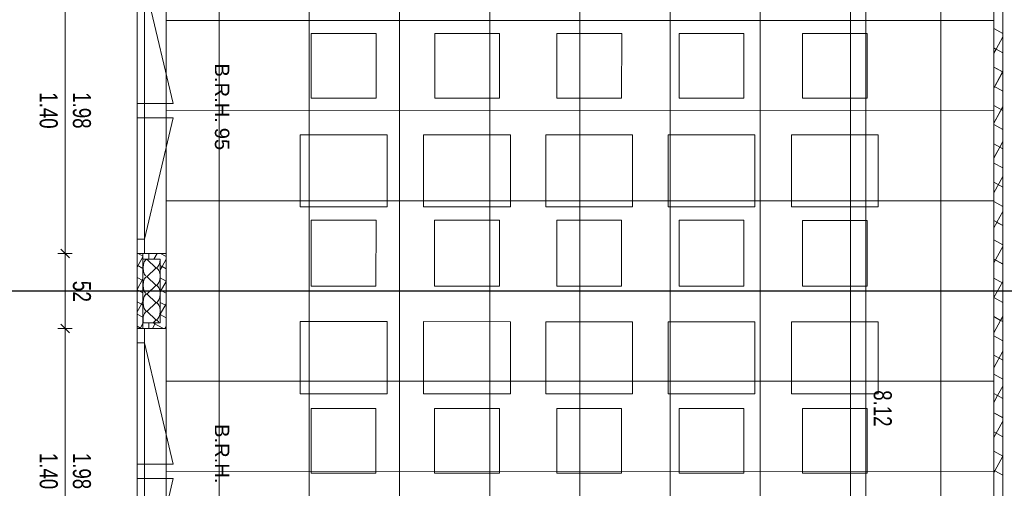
# Model space of a CAD drawing. Extents: x 229 to 926, y 37 to 878.
# Tile 37 of 163: x 365 to 502, y 538 to 603. Entities that reach past the tile are written whole.
import ezdxf
from ezdxf.lldxf.tags import DXFTag

# ---------------------------------------------------------------- set-up
doc = ezdxf.new("R2010")
doc.units = 0
doc.layers.get('0').update_dxf_attribs({"linetype": 'fein_strichliert', "lineweight": 13})
for name, color, linetype, lineweight in [('Ausstattung', 7, 'Continuous', 25), ('Axen', 7, 'Continuous', 25), ('Axen-A03CPAFYA9', 7, 'Continuous', 25), ('Deckenspiegel', 7, 'Continuous', 25), ('Fenster', 7, 'Continuous', 25), ('Fenster-A03CPAFXA9', 7, 'Continuous', 25), ('Fullfläche', 7, 'Continuous', 25), ('Fullfläche-A03CPAG4A9', 7, 'Continuous', 25), ('Maßlinien', 7, 'Continuous', 25), ('Maßlinien-A03CPAG1A9', 7, 'Continuous', 25), ('Wände', 7, 'Continuous', 25), ('Wände-A03CPAG0A9', 7, 'Continuous', 25)]:
    doc.layers.add(name, color=color, linetype=linetype, lineweight=lineweight)
doc.styles.get("Standard").update_dxf_attribs({"font": 'arial.ttf'})
tags = doc.linetypes.add('ALL_S25', pattern=[0.001, 0, -0.001]).pattern_tags.tags
tags[6:7] = [DXFTag(74, 4), DXFTag(75, 0), DXFTag(340, '0'), DXFTag(46, 1.0), DXFTag(50, 0.0), DXFTag(44, 0.0), DXFTag(45, 0.0)]
tags[4:5] = [DXFTag(74, 4), DXFTag(75, 0), DXFTag(340, '0'), DXFTag(46, 1.0), DXFTag(50, 0.0), DXFTag(44, 0.0), DXFTag(45, 0.0)]
tags = doc.linetypes.add('ALL_S25-A03CPAG2A9', pattern=[0.001, 0, -0.001]).pattern_tags.tags
tags[6:7] = [DXFTag(74, 4), DXFTag(75, 0), DXFTag(340, '0'), DXFTag(46, 1.0), DXFTag(50, 0.0), DXFTag(44, 0.0), DXFTag(45, 0.0)]
tags[4:5] = [DXFTag(74, 4), DXFTag(75, 0), DXFTag(340, '0'), DXFTag(46, 1.0), DXFTag(50, 0.0), DXFTag(44, 0.0), DXFTag(45, 0.0)]
tags = doc.linetypes.add('fein_strichliert', pattern=[4, 1, -2, 1]).pattern_tags.tags
tags[8:9] = [DXFTag(74, 4), DXFTag(75, 0), DXFTag(340, '0'), DXFTag(46, 0.0), DXFTag(50, 0.0), DXFTag(44, 0.0), DXFTag(45, 0.0)]
tags[6:7] = [DXFTag(74, 4), DXFTag(75, 0), DXFTag(340, '0'), DXFTag(46, 0.0), DXFTag(50, 0.0), DXFTag(44, 0.0), DXFTag(45, 0.0)]
tags[4:5] = [DXFTag(74, 4), DXFTag(75, 0), DXFTag(340, '0'), DXFTag(46, 0.0), DXFTag(50, 0.0), DXFTag(44, 0.0), DXFTag(45, 0.0)]
tags = doc.linetypes.add('VERDECKT2_S2', pattern=[0.0027, 0.002, -0.0007]).pattern_tags.tags
tags[6:7] = [DXFTag(74, 4), DXFTag(75, 0), DXFTag(340, '0'), DXFTag(46, 1.0), DXFTag(50, 0.0), DXFTag(44, 0.0), DXFTag(45, 0.0)]
tags[4:5] = [DXFTag(74, 4), DXFTag(75, 0), DXFTag(340, '0'), DXFTag(46, 1.0), DXFTag(50, 0.0), DXFTag(44, 0.0), DXFTag(45, 0.0)]
tags = doc.linetypes.add('VERDECKT2_S2-A03CPAG5A9', pattern=[0.0027, 0.002, -0.0007]).pattern_tags.tags
tags[6:7] = [DXFTag(74, 4), DXFTag(75, 0), DXFTag(340, '0'), DXFTag(46, 1.0), DXFTag(50, 0.0), DXFTag(44, 0.0), DXFTag(45, 0.0)]
tags[4:5] = [DXFTag(74, 4), DXFTag(75, 0), DXFTag(340, '0'), DXFTag(46, 1.0), DXFTag(50, 0.0), DXFTag(44, 0.0), DXFTag(45, 0.0)]

# ---------------------------------------------------------------- blocks, each defined once
blk = doc.blocks.new('Referenz-A03CPAFUA9', base_point=(255.73, 66.03))
at = {"layer": 'Ausstattung', "color": 0, "lineweight": -2}
for p, q in [((414.73, 601.06), (405.75, 601.06)), ((405.75, 601.06), (405.75, 592.09)), ((414.73, 592.09), (414.73, 601.06)), ((431.83, 601.06), (422.86, 601.06)), ((422.86, 601.06), (422.86, 592.08)), ((431.83, 592.08), (431.83, 601.06)), ((448.77, 601.06), (439.79, 601.06)), ((439.79, 601.06), (439.79, 592.08)), ((448.76, 592.08), (448.77, 601.06)), ((465.7, 601.05), (456.72, 601.06)), ((456.72, 601.06), (456.72, 592.08)), ((465.7, 592.08), (465.7, 601.05)), ((482.8, 601.05), (473.83, 601.05)), ((473.83, 601.05), (473.83, 592.08)), ((482.8, 592.08), (482.8, 601.05)), ((405.75, 592.09), (414.73, 592.09)), ((422.86, 592.08), (431.83, 592.08)), ((439.79, 592.08), (448.76, 592.08)), ((456.72, 592.08), (465.7, 592.08)), ((473.83, 592.08), (482.8, 592.08)), ((416.25, 587.01), (404.23, 587.01)), ((404.23, 587.01), (404.23, 577.02)), ((416.25, 577.01), (416.25, 587.01)), ((433.35, 587), (421.33, 587)), ((421.33, 587), (421.33, 577.01)), ((433.35, 577.01), (433.35, 587)), ((438.27, 587), (438.26, 577.01)), ((450.29, 587), (438.27, 587)), ((450.29, 577.01), (450.29, 587)), ((467.22, 587), (455.2, 587)), ((455.2, 587), (455.2, 577.01)), ((467.22, 577.01), (467.22, 587)), ((484.33, 587), (472.3, 587)), ((472.3, 587), (472.3, 577.01)), ((484.32, 577.01), (484.33, 587)), ((404.23, 577.02), (416.25, 577.01)), ((421.33, 577.01), (433.35, 577.01)), ((438.26, 577.01), (450.29, 577.01)), ((455.2, 577.01), (467.22, 577.01)), ((472.3, 577.01), (484.32, 577.01)), ((414.73, 575.15), (405.75, 575.15)), ((405.75, 575.15), (405.75, 566.01)), ((414.72, 566.01), (414.73, 575.15)), ((431.83, 575.15), (422.85, 575.15)), ((422.85, 575.15), (422.85, 566.01)), ((431.83, 566.01), (431.83, 575.15)), ((448.76, 575.15), (439.79, 575.15)), ((439.79, 575.15), (439.79, 566)), ((448.76, 566), (448.76, 575.15)), ((465.7, 575.15), (456.72, 575.15)), ((456.72, 575.15), (456.72, 566)), ((465.7, 566), (465.7, 575.15)), ((473.83, 575.14), (473.82, 566)), ((482.8, 575.14), (473.83, 575.14)), ((482.8, 566), (482.8, 575.14)), ((405.75, 566.01), (414.72, 566.01)), ((422.85, 566.01), (431.83, 566.01)), ((439.79, 566), (448.76, 566)), ((456.72, 566), (465.7, 566)), ((473.82, 566), (482.8, 566)), ((416.25, 561.1), (404.22, 561.1)), ((404.22, 561.1), (404.22, 551.11)), ((416.25, 551.11), (416.25, 561.1)), ((433.35, 561.09), (421.33, 561.1)), ((421.33, 561.1), (421.33, 551.1)), ((433.35, 551.1), (433.35, 561.09)), ((450.29, 561.09), (438.26, 561.09)), ((438.26, 561.09), (438.26, 551.1)), ((450.28, 551.1), (450.29, 561.09)), ((455.2, 561.09), (455.19, 551.1)), ((467.22, 561.09), (455.2, 561.09)), ((467.22, 551.1), (467.22, 561.09)), ((484.32, 561.09), (472.3, 561.09)), ((472.3, 561.09), (472.3, 551.1)), ((484.32, 551.1), (484.32, 561.09)), ((404.22, 551.11), (416.25, 551.11)), ((421.33, 551.1), (433.35, 551.1)), ((438.26, 551.1), (450.28, 551.1)), ((455.19, 551.1), (467.22, 551.1)), ((472.3, 551.1), (484.32, 551.1)), ((414.72, 549.07), (405.75, 549.07)), ((405.75, 549.07), (405.75, 540.1)), ((414.72, 540.1), (414.72, 549.07)), ((431.83, 549.07), (422.85, 549.07)), ((422.85, 549.07), (422.85, 540.1)), ((431.82, 540.1), (431.83, 549.07)), ((448.76, 549.07), (439.78, 549.07)), ((439.78, 549.07), (439.78, 540.1)), ((448.76, 540.09), (448.76, 549.07)), ((465.69, 549.07), (456.72, 549.07)), ((456.72, 549.07), (456.72, 540.09)), ((465.69, 540.09), (465.69, 549.07)), ((482.8, 549.07), (473.82, 549.07)), ((473.82, 549.07), (473.82, 540.09)), ((482.8, 540.09), (482.8, 549.07)), ((405.75, 540.1), (414.72, 540.1)), ((422.85, 540.1), (431.82, 540.1)), ((439.78, 540.1), (448.76, 540.09)), ((456.72, 540.09), (465.69, 540.09)), ((473.82, 540.09), (482.8, 540.09))]:
    blk.add_line(p, q, dxfattribs=at)
at = {"layer": 'Axen', "color": 0, "linetype": 'ALL_S25', "lineweight": -2, "ltscale": 0.13}
for p, q in [((381.63, 66.03), (381.63, 801.55)), ((735.55, 565.34), (301.69, 565.34))]:
    blk.add_line(p, q, dxfattribs=at)
at = {"layer": 'Fenster', "color": 0, "lineweight": -2}
for p, q in [((382.63, 610.14), (382.63, 570.54)), ((382.63, 591.34), (381.63, 591.34)), ((381.63, 589.34), (382.63, 589.34)), ((382.63, 572.54), (381.63, 572.54)), ((385.63, 570.54), (381.63, 570.54)), ((385.63, 560.14), (381.63, 560.14)), ((382.63, 560.14), (382.63, 520.54)), ((382.63, 558.14), (381.63, 558.14)), ((382.63, 541.34), (381.63, 541.34)), ((381.63, 539.34), (382.63, 539.34))]:
    blk.add_line(p, q, dxfattribs=at)
at = {"layer": 'Fenster', "color": 0, "linetype": 'VERDECKT2_S2', "lineweight": -2, "ltscale": 0.13}
for p, q in [((382.63, 608.14), (386.63, 591.34)), ((386.63, 591.34), (382.63, 591.34)), ((386.63, 589.34), (382.63, 589.34)), ((382.63, 572.54), (386.63, 589.34)), ((382.63, 558.14), (386.63, 541.34)), ((386.63, 541.34), (382.63, 541.34)), ((386.63, 539.34), (382.63, 539.34)), ((382.63, 522.54), (386.63, 539.34))]:
    blk.add_line(p, q, dxfattribs=at)
at = {"layer": 'Fullfläche', "color": 0, "lineweight": -2}
for p, q in [((500.33, 601.72), (501.59, 601.04)), ((501.59, 600.59), (500.65, 598.89)), ((500.33, 599.06), (500.64, 598.89)), ((500.65, 598.89), (500.33, 598.32)), ((500.65, 598.89), (501.59, 598.37)), ((500.33, 596.4), (501.57, 595.72)), ((501.57, 595.72), (500.33, 593.47)), ((501.59, 595.75), (501.57, 595.72)), ((501.57, 595.72), (501.59, 595.71)), ((500.33, 593.74), (501.59, 593.05)), ((500.33, 591.07), (501.59, 590.39)), ((501.59, 590.9), (500.33, 588.63)), ((500.33, 588.41), (501.59, 587.72)), ((500.33, 585.75), (501.16, 585.29)), ((501.59, 586.06), (501.17, 585.29)), ((501.16, 585.29), (500.33, 583.78)), ((501.17, 585.29), (501.59, 585.06)), ((500.33, 583.09), (501.59, 582.4)), ((501.59, 581.22), (500.33, 578.94)), ((500.33, 580.42), (501.59, 579.74)), ((500.33, 577.76), (501.59, 577.07)), ((501.59, 576.37), (500.76, 574.87)), ((500.33, 575.1), (500.76, 574.87)), ((500.76, 574.86), (500.33, 574.1)), ((500.76, 574.86), (501.59, 574.41)), ((500.33, 572.43), (501.59, 571.75)), ((381.76, 570.54), (382.43, 570.17)), ((384.38, 570.54), (383.94, 569.74)), ((384.85, 570.54), (385.63, 570.11)), ((501.59, 571.53), (500.33, 569.25)), ((382.43, 570.09), (381.63, 568.63)), ((383.03, 569.72), (384.23, 568.57)), ((385.63, 569.75), (385.07, 568.73)), ((500.33, 569.77), (501.59, 569.08)), ((381.63, 568.92), (382.43, 568.48)), ((384.23, 568.52), (383.03, 567.37)), ((384.83, 568.85), (385.07, 568.72)), ((385.07, 568.72), (384.83, 568.29)), ((385.08, 568.72), (385.63, 568.42)), ((381.63, 567.23), (382.43, 566.79)), ((382.43, 567.01), (381.63, 565.55)), ((383.03, 567.32), (384.23, 566.17)), ((384.83, 567.16), (385.63, 566.72)), ((385.63, 566.66), (384.83, 565.21)), ((500.33, 567.11), (501.59, 566.42)), ((501.59, 566.68), (500.36, 564.44)), ((381.63, 565.53), (382.43, 565.09)), ((384.23, 566.12), (383.03, 564.97)), ((383.03, 564.92), (384.23, 563.77)), ((384.83, 565.47), (385.63, 565.03)), ((381.63, 563.84), (382.21, 563.52)), ((382.43, 563.92), (382.21, 563.52)), ((384.23, 563.72), (383.03, 562.57)), ((384.83, 563.77), (385.63, 563.33)), ((385.63, 563.58), (384.83, 562.12)), ((500.33, 564.45), (500.35, 564.44)), ((500.35, 564.43), (500.33, 564.41)), ((500.36, 564.44), (501.59, 563.76)), ((382.21, 563.52), (381.63, 562.47)), ((382.21, 563.52), (382.43, 563.4)), ((383.03, 562.52), (384.23, 561.37)), ((381.63, 562.14), (382.43, 561.7)), ((382.43, 560.84), (382.05, 560.14)), ((384.19, 560.94), (383.75, 560.14)), ((383.81, 560.94), (385.27, 560.14)), ((384.23, 561.32), (383.84, 560.94)), ((384.83, 562.08), (385.63, 561.64)), ((500.33, 561.78), (501.27, 561.27)), ((501.27, 561.27), (500.33, 559.56)), ((501.59, 561.83), (501.28, 561.27)), ((501.28, 561.27), (501.59, 561.1)), ((381.63, 560.45), (382.19, 560.14)), ((385.63, 560.49), (385.44, 560.14)), ((500.33, 559.12), (501.59, 558.43)), ((501.59, 556.99), (500.33, 554.71)), ((500.33, 556.46), (501.59, 555.77)), ((500.34, 553.8), (501.59, 553.11)), ((501.59, 552.14), (500.87, 550.84)), ((500.34, 551.13), (500.87, 550.84)), ((500.87, 550.84), (500.34, 549.87)), ((500.87, 550.84), (501.59, 550.45)), ((500.34, 548.47), (501.59, 547.78)), ((501.59, 547.3), (500.34, 545.02)), ((500.34, 545.81), (501.59, 545.12)), ((500.34, 543.15), (501.59, 542.46)), ((501.59, 542.45), (500.47, 540.42)), ((500.34, 540.48), (500.46, 540.41)), ((500.46, 540.41), (500.34, 540.18)), ((500.47, 540.41), (501.59, 539.8))]:
    blk.add_line(p, q, dxfattribs=at)
for centre, start_param, end_param in [((383.03, 568.54), 3.141593, 6.283185), ((384.23, 569.74), 0, 1.570791), ((384.23, 567.34), 1.570796, 3.141593), ((383.03, 566.14), 3.141593, 6.283185), ((384.23, 567.34), 0, 1.570796), ((383.03, 563.74), 3.141593, 6.283185), ((384.23, 564.94), 1.570796, 3.141593), ((384.23, 564.94), 0, 1.570796), ((384.23, 562.54), 1.570796, 3.141593), ((383.03, 561.34), 3.141593, 5.059467), ((384.23, 562.54), 0, 1.570796), ((384.23, 560.14), 2.318908, 3.141593)]:
    blk.add_ellipse(centre, major_axis=(0, -1.18), ratio=0.5, start_param=start_param, end_param=end_param, dxfattribs=at)
at = {"layer": 'Maßlinien', "color": 0, "lineweight": -2}
for p, q in [((482.62, 630.24), (482.62, 467.84)), ((371.63, 570.54), (371.63, 610.14)), ((371.63, 570.54), (370.63, 570.54)), ((372.23, 569.94), (371.03, 571.14)), ((371.63, 570.54), (372.63, 570.54)), ((371.63, 560.14), (371.63, 570.54)), ((371.63, 560.14), (370.63, 560.14)), ((372.23, 559.54), (371.03, 560.74)), ((371.63, 560.14), (372.63, 560.14)), ((371.63, 520.54), (371.63, 560.14))]:
    blk.add_line(p, q, dxfattribs=at)
at = {"layer": 'Wände', "color": 0, "lineweight": -2}
for p, q in [((385.63, 662.85), (385.63, 467.84)), ((500.33, 515.34), (500.33, 630.24)), ((501.59, 466.59), (501.58, 630.24)), ((381.63, 615.34), (381.63, 365.34)), ((382.43, 570.54), (382.43, 560.14)), ((383.23, 569.74), (383.23, 570.54)), ((384.83, 569.74), (382.43, 569.74)), ((384.83, 560.94), (384.83, 569.74)), ((382.43, 560.94), (384.83, 560.94)), ((383.23, 560.94), (383.23, 560.14))]:
    blk.add_line(p, q, dxfattribs=at)
at = {"layer": 'Maßlinien', "color": 0, "lineweight": -2, "attachment_point": 1, "rotation": 270}
for s, insert, char_height in [('{\\fArial;B.R.H.}', (394.4, 596.89), 2), ('{\\W0.74;\\fArial;1.40}', (370.62, 592.89), 2.5), ('{\\W0.74;\\fArial;1.98}', (375.22, 592.9), 2.5), ('{\\fArial;95}', (394.4, 587.98), 2), ('{\\W0.76;\\fArial;52}', (375.22, 566.77), 2.5), ('{\\W0.74;\\fArial;8.12}', (486.2, 551.59), 2.5), ('{\\fArial;B.R.H.}', (394.4, 546.89), 2), ('{\\W0.74;\\fArial;1.40}', (370.62, 542.89), 2.5), ('{\\W0.74;\\fArial;1.98}', (375.22, 542.9), 2.5)]:
    blk.add_mtext(s, dxfattribs=dict(at, insert=insert, char_height=char_height))
blk = doc.blocks.new('Referenz-A03CPAG8A9', base_point=(281.6, 66.03))
at = {"layer": 'Axen-A03CPAFYA9', "color": 0, "linetype": 'ALL_S25-A03CPAG2A9', "lineweight": -2, "ltscale": 0.13}
for p, q in [((381.63, 66.03), (381.63, 801.55)), ((735.55, 565.35), (301.69, 565.35))]:
    blk.add_line(p, q, dxfattribs=at)
at = {"layer": 'Deckenspiegel', "color": 0, "lineweight": -2}
for p, q in [((385.63, 467.85), (385.63, 662.85)), ((392.98, 662.84), (392.98, 467.84)), ((405.48, 662.84), (405.48, 467.84)), ((417.98, 662.84), (417.98, 467.84)), ((430.48, 662.84), (430.48, 467.84)), ((442.98, 662.85), (442.98, 467.84)), ((455.48, 662.85), (455.48, 467.84)), ((467.98, 662.85), (467.98, 467.84)), ((480.48, 662.85), (480.48, 467.84)), ((492.98, 662.85), (492.98, 467.84)), ((500.33, 662.85), (500.33, 467.85)), ((385.63, 602.84), (500.33, 602.85)), ((385.63, 590.34), (500.33, 590.35)), ((385.63, 577.84), (500.33, 577.85)), ((385.63, 565.34), (500.33, 565.35)), ((385.63, 552.84), (500.33, 552.85)), ((385.63, 540.34), (500.33, 540.35))]:
    blk.add_line(p, q, dxfattribs=at)
at = {"layer": 'Fenster-A03CPAFXA9', "color": 0, "lineweight": -2}
for p, q in [((382.63, 610.15), (382.63, 570.55)), ((382.63, 591.35), (381.63, 591.35)), ((381.63, 589.35), (382.63, 589.35)), ((382.63, 572.55), (381.63, 572.55)), ((385.63, 570.55), (381.63, 570.55)), ((385.63, 560.15), (381.63, 560.15)), ((382.63, 560.15), (382.63, 520.55)), ((382.63, 558.15), (381.63, 558.15)), ((382.63, 541.35), (381.63, 541.35)), ((381.63, 539.35), (382.63, 539.35))]:
    blk.add_line(p, q, dxfattribs=at)
at = {"layer": 'Fenster-A03CPAFXA9', "color": 0, "linetype": 'VERDECKT2_S2-A03CPAG5A9', "lineweight": -2, "ltscale": 0.13}
for p, q in [((382.63, 608.15), (386.63, 591.35)), ((386.63, 591.35), (382.63, 591.35)), ((386.63, 589.35), (382.63, 589.35)), ((382.63, 572.55), (386.63, 589.35)), ((382.63, 558.15), (386.63, 541.35)), ((386.63, 541.35), (382.63, 541.35)), ((386.63, 539.35), (382.63, 539.35)), ((382.63, 522.55), (386.63, 539.35))]:
    blk.add_line(p, q, dxfattribs=at)
at = {"layer": 'Fullfläche-A03CPAG4A9', "color": 0, "lineweight": -2}
for p, q in [((500.33, 601.73), (501.58, 601.04)), ((501.58, 600.6), (500.65, 598.89)), ((500.33, 599.06), (500.64, 598.89)), ((500.64, 598.89), (500.33, 598.32)), ((500.65, 598.89), (501.58, 598.38)), ((500.33, 596.4), (501.56, 595.72)), ((501.56, 595.72), (500.33, 593.48)), ((501.58, 595.75), (501.57, 595.72)), ((501.57, 595.72), (501.58, 595.71)), ((500.33, 593.74), (501.58, 593.05)), ((500.33, 591.08), (501.58, 590.39)), ((501.58, 590.91), (500.33, 588.63)), ((500.33, 588.41), (501.58, 587.73)), ((500.33, 585.75), (501.16, 585.29)), ((501.58, 586.06), (501.17, 585.3)), ((501.16, 585.29), (500.33, 583.79)), ((501.17, 585.29), (501.58, 585.06)), ((500.33, 583.09), (501.58, 582.4)), ((501.58, 581.22), (500.33, 578.94)), ((500.33, 580.42), (501.58, 579.74)), ((500.33, 577.76), (501.58, 577.08)), ((501.58, 576.37), (500.76, 574.87)), ((500.33, 575.1), (500.75, 574.87)), ((500.75, 574.86), (500.33, 574.1)), ((500.76, 574.87), (501.58, 574.41)), ((500.33, 572.44), (501.58, 571.75)), ((381.76, 570.55), (382.43, 570.17)), ((384.38, 570.55), (383.94, 569.75)), ((384.85, 570.55), (385.63, 570.11)), ((501.58, 571.53), (500.33, 569.25)), ((382.43, 570.09), (381.63, 568.63)), ((383.03, 569.72), (384.23, 568.57)), ((385.63, 569.75), (385.07, 568.73)), ((500.33, 569.77), (501.58, 569.09)), ((381.63, 568.92), (382.43, 568.48)), ((384.23, 568.52), (383.03, 567.37)), ((384.83, 568.86), (385.07, 568.73)), ((385.07, 568.72), (384.83, 568.29)), ((385.08, 568.73), (385.63, 568.42)), ((381.63, 567.23), (382.43, 566.79)), ((382.43, 567.01), (381.63, 565.55)), ((383.03, 567.32), (384.23, 566.17)), ((384.83, 567.16), (385.63, 566.72)), ((385.63, 566.67), (384.83, 565.21)), ((500.33, 567.11), (501.58, 566.42)), ((501.58, 566.68), (500.36, 564.44)), ((381.63, 565.53), (382.43, 565.09)), ((384.23, 566.12), (383.03, 564.97)), ((383.03, 564.92), (384.23, 563.77)), ((384.83, 565.47), (385.63, 565.03)), ((381.63, 563.84), (382.21, 563.52)), ((382.43, 563.92), (382.21, 563.52)), ((384.23, 563.72), (383.03, 562.57)), ((384.83, 563.77), (385.63, 563.33)), ((385.63, 563.58), (384.83, 562.12)), ((500.33, 564.45), (500.35, 564.44)), ((500.35, 564.44), (500.33, 564.41)), ((500.36, 564.44), (501.58, 563.76)), ((382.21, 563.52), (381.63, 562.47)), ((382.21, 563.52), (382.43, 563.4)), ((383.03, 562.52), (384.23, 561.37)), ((381.63, 562.14), (382.43, 561.7)), ((382.43, 560.84), (382.05, 560.15)), ((384.19, 560.95), (383.75, 560.15)), ((383.81, 560.95), (385.27, 560.15)), ((384.23, 561.32), (383.84, 560.95)), ((384.83, 562.08), (385.63, 561.64)), ((500.33, 561.79), (501.27, 561.27)), ((501.27, 561.27), (500.33, 559.56)), ((501.58, 561.83), (501.28, 561.27)), ((501.28, 561.27), (501.58, 561.1)), ((381.63, 560.45), (382.19, 560.15)), ((385.63, 560.5), (385.44, 560.15)), ((500.33, 559.12), (501.58, 558.44)), ((501.58, 556.99), (500.33, 554.71)), ((500.33, 556.46), (501.58, 555.77)), ((500.33, 553.8), (501.58, 553.11)), ((501.58, 552.14), (500.87, 550.85)), ((500.33, 551.14), (500.87, 550.84)), ((500.87, 550.84), (500.33, 549.87)), ((500.87, 550.84), (501.58, 550.45)), ((500.33, 548.47), (501.58, 547.79)), ((501.58, 547.3), (500.33, 545.02)), ((500.33, 545.81), (501.58, 545.12)), ((500.33, 543.15), (501.58, 542.46)), ((501.58, 542.45), (500.47, 540.42)), ((500.33, 540.48), (500.46, 540.42)), ((500.46, 540.41), (500.33, 540.18)), ((500.47, 540.41), (501.58, 539.8))]:
    blk.add_line(p, q, dxfattribs=at)
for centre, start_param, end_param in [((383.03, 568.55), 3.141593, 6.283185), ((384.23, 569.75), 0, 1.570791), ((384.23, 567.35), 1.570796, 3.141593), ((383.03, 566.15), 3.141593, 6.283185), ((384.23, 567.35), 0, 1.570796), ((383.03, 563.75), 3.141593, 6.283185), ((384.23, 564.95), 1.570796, 3.141593), ((384.23, 564.95), 0, 1.570796), ((384.23, 562.55), 1.570796, 3.141593), ((383.03, 561.35), 3.141593, 5.059467), ((384.23, 562.55), 0, 1.570796), ((384.23, 560.15), 2.318908, 3.141593)]:
    blk.add_ellipse(centre, major_axis=(0, -1.18), ratio=0.5, start_param=start_param, end_param=end_param, dxfattribs=at)
at = {"layer": 'Maßlinien-A03CPAG1A9', "color": 0, "lineweight": -2}
for p, q in [((482.62, 630.25), (482.62, 467.85)), ((371.63, 570.55), (371.63, 610.15)), ((371.63, 570.55), (370.63, 570.55)), ((372.23, 569.95), (371.03, 571.15)), ((371.63, 570.55), (372.63, 570.55)), ((371.63, 560.15), (371.63, 570.55)), ((371.63, 560.15), (370.63, 560.15)), ((372.23, 559.55), (371.03, 560.75)), ((371.63, 560.15), (372.63, 560.15)), ((371.63, 520.55), (371.63, 560.15))]:
    blk.add_line(p, q, dxfattribs=at)
at = {"layer": 'Wände-A03CPAG0A9', "color": 0, "lineweight": -2}
for p, q in [((385.63, 662.85), (385.63, 467.85)), ((500.33, 515.35), (500.33, 630.25)), ((501.59, 466.6), (501.58, 630.25)), ((381.63, 615.35), (381.63, 365.35)), ((382.43, 570.55), (382.43, 560.15)), ((383.23, 569.75), (383.23, 570.55)), ((384.83, 569.75), (382.43, 569.75)), ((384.83, 560.95), (384.83, 569.75)), ((382.43, 560.95), (384.83, 560.95)), ((383.23, 560.95), (383.23, 560.15))]:
    blk.add_line(p, q, dxfattribs=at)
at = {"layer": 'Maßlinien-A03CPAG1A9', "color": 0, "lineweight": -2, "attachment_point": 1, "rotation": 270}
for s, insert, char_height in [('{\\fArial;B.R.H.}', (394.4, 596.89), 2), ('{\\W0.74;\\fArial;1.40}', (370.62, 592.9), 2.5), ('{\\W0.74;\\fArial;1.98}', (375.22, 592.9), 2.5), ('{\\fArial;95}', (394.4, 587.98), 2), ('{\\W0.76;\\fArial;52}', (375.22, 566.77), 2.5), ('{\\W0.74;\\fArial;8.12}', (486.2, 551.59), 2.5), ('{\\fArial;B.R.H.}', (394.4, 546.89), 2), ('{\\W0.74;\\fArial;1.40}', (370.62, 542.9), 2.5), ('{\\W0.74;\\fArial;1.98}', (375.22, 542.9), 2.5)]:
    blk.add_mtext(s, dxfattribs=dict(at, insert=insert, char_height=char_height))

msp = doc.modelspace()

# ---------------------------------------------------------------- block references
at = {"color": 251, "lineweight": 13, "ltscale": 0.13, "true_color": 0x606060}
for name, p in [('Referenz-A03CPAFUA9', (255.73, 66.03)), ('Referenz-A03CPAG8A9', (281.6, 66.03))]:
    msp.add_blockref(name, p, dxfattribs=at)

doc.saveas('drawing.dxf')
